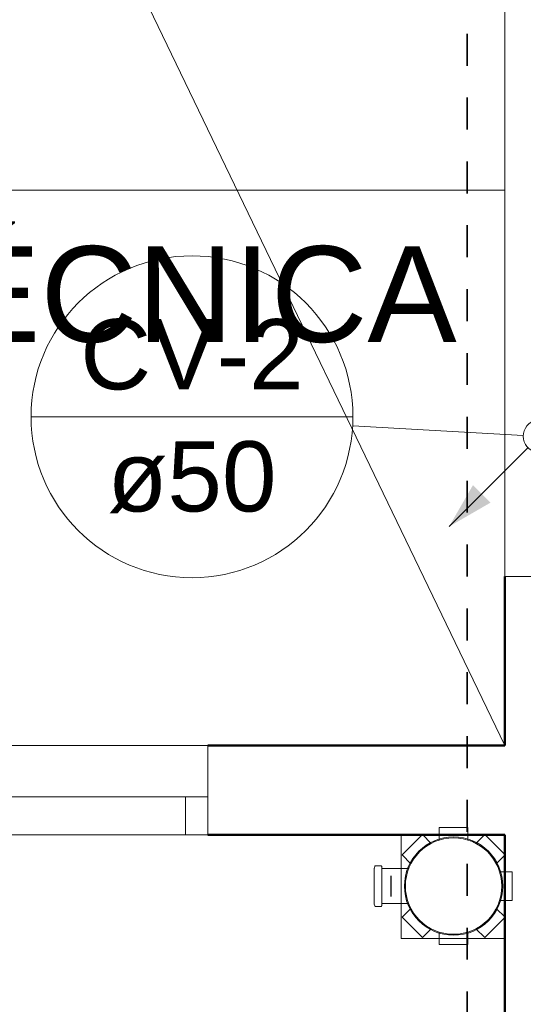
# Model space of a CAD drawing. Header units: millimetres. Extents: x 567 to 934, y -1 to 364.
# Tile 121 of 256: x 616.12 to 617.7, y 104.74 to 107.83. Entities that reach past the tile are written whole.
import ezdxf

# ---------------------------------------------------------------- set-up
doc = ezdxf.new("R2010")
doc.units = ezdxf.units.MM
doc.header["$MEASUREMENT"] = 0
doc.linetypes.add('NULL', pattern=[0])
doc.linetypes.add('Projeção', pattern=[0.0065, 0.005, -0.0015])
for name, color, linetype, lineweight in [('A-ANNO-SYMB', 7, 'Continuous', 9), ('A-DETL-THIN', 7, 'Continuous', 18), ('A-GLAZ', 7, 'Continuous', 13), ('A-GLAZ-SILL', 7, 'Continuous', 13), ('A-WALL', 7, 'Continuous', 25), ('ARQ-ALV-REB', 7, 'Continuous', 18), ('Caixas e Ralos - TIGRE', 7, 'Continuous', 13), ('CV-Condutos', 14, 'Continuous', 25), ('CV-Indicação coluna', 14, 'Continuous', 13), ('G-ANNO-TEXT', 231, 'Continuous', 9), ('Peças hidrossanitárias', 7, 'Continuous', 13), ('Simbolos', 14, 'Continuous', 20), ('Simbolos_int', 14, 'Continuous', 15), ('TQ-Sentido conduto', 14, 'Continuous', 30)]:
    doc.layers.add(name, color=color, linetype=linetype, lineweight=lineweight)
doc.styles.add('Arial', font='arial.ttf')
doc.styles.add('Arial_1', font='arial.ttf', dxfattribs={"height": 200})

msp = doc.modelspace()

# ---------------------------------------------------------------- hatches: boundary and pattern name
at = {"layer": 'CV-Condutos', "linetype": 'Continuous'}
msp.add_hatch(color=11, dxfattribs=at).paths.add_polyline_path([(617.4649, 106.2403), (617.5948, 106.3153), (617.5399, 106.3703)])

# ---------------------------------------------------------------- linework, layer by layer
at = {"layer": 'A-ANNO-SYMB', "color": 8, "linetype": 'Projeção', "lineweight": 35}
msp.add_line((617.5221, 103.2839), (617.5221, 111.4748), dxfattribs=at)
at = {"layer": 'A-DETL-THIN', "color": 8}
msp.add_line((614.4391, 112.1978), (617.6391, 105.5542), dxfattribs=at)
at = {"layer": 'A-GLAZ', "color": 8}
for p, q in [((617.6391, 110.2242), (617.6391, 106.0842)), ((617.6391, 106.0842), (617.7991, 106.0842)), ((616.7091, 105.5542), (615.3691, 105.5542)), ((616.7091, 105.3942), (616.7091, 105.5542)), ((615.3691, 105.3942), (616.7091, 105.3942)), ((616.6391, 105.2742), (616.6391, 105.3942)), ((616.7091, 105.3942), (616.7091, 105.2742)), ((616.7091, 105.2742), (616.6391, 105.2742))]:
    msp.add_line(p, q, dxfattribs=at)
at = {"layer": 'A-GLAZ-SILL', "color": 8}
msp.add_line((616.6391, 105.2742), (615.4391, 105.2742), dxfattribs=at)
at = {"layer": 'A-WALL', "color": 8, "lineweight": 50}
for p, q in [((617.6391, 106.0842), (617.6391, 105.5542)), ((617.6391, 105.5542), (616.7091, 105.5542)), ((616.7091, 105.2742), (617.6391, 105.2742)), ((617.6391, 105.2742), (617.6391, 103.2942))]:
    msp.add_line(p, q, dxfattribs=at)
at = {"layer": 'ARQ-ALV-REB', "color": 8}
for p, q in [((617.6391, 107.2942), (614.4391, 107.2942)), ((617.3146, 104.9497), (617.3146, 105.2742)), ((617.6391, 104.9497), (617.3146, 104.9497))]:
    msp.add_line(p, q, dxfattribs=at)
at = {"layer": 'Caixas e Ralos - TIGRE', "color": 8}
for p, q in [((617.3146, 105.2742), (617.3146, 104.9497)), ((617.3146, 104.9497), (617.6391, 104.9497))]:
    msp.add_line(p, q, dxfattribs=at)
for start, end in [(90, 270), (270, 90)]:
    msp.add_arc((617.4791, 105.1142), 0.154, start, end, dxfattribs=at)
at = {"layer": 'CV-Condutos'}
msp.add_lwpolyline([(617.7124, 106.4878), (617.4649, 106.2403)], dxfattribs=at)
at = {"layer": 'CV-Indicação coluna'}
for p, q in [((616.1555, 106.5843), (617.1638, 106.5843)), ((617.163, 106.556), (617.6971, 106.526))]:
    msp.add_line(p, q, dxfattribs=at)
msp.add_circle((616.6596, 106.5843), 0.5041, dxfattribs=at)
msp.add_circle((616.6596, 106.5843), 0.5041, dxfattribs=at)
at = {"layer": 'Peças hidrossanitárias', "color": 8}
for p, q in [((617.3146, 104.9497), (617.3146, 105.2742)), ((617.6391, 104.9497), (617.3146, 104.9497))]:
    msp.add_line(p, q, dxfattribs=at)
at = {"layer": 'Simbolos'}
for p, q in [((617.4341, 105.2972), (617.4341, 105.2583)), ((617.4341, 105.2972), (617.5241, 105.2972)), ((617.5241, 105.2972), (617.5241, 105.2583)), ((617.3179, 105.2117), (617.3815, 105.2754)), ((617.3815, 105.2754), (617.409, 105.2479)), ((617.5767, 105.2754), (617.5492, 105.2479)), ((617.5767, 105.2754), (617.6403, 105.2117)), ((617.3179, 105.2117), (617.3454, 105.1843)), ((617.6403, 105.2117), (617.6129, 105.1842)), ((617.2323, 105.1763), (617.2308, 105.1704)), ((617.2343, 105.1778), (617.2518, 105.1778)), ((617.2538, 105.1759), (617.2543, 105.1707)), ((617.2563, 105.1689), (617.3384, 105.1689)), ((617.6621, 105.1591), (617.6233, 105.1591)), ((617.6621, 105.1591), (617.6621, 105.0691)), ((617.2323, 105.0521), (617.2307, 105.058)), ((617.2343, 105.0506), (617.2518, 105.0506)), ((617.2538, 105.0524), (617.2542, 105.0576)), ((617.2562, 105.0595), (617.3384, 105.0595)), ((617.6621, 105.0691), (617.6232, 105.0691)), ((617.3179, 105.0166), (617.3454, 105.0441)), ((617.6403, 105.0166), (617.6128, 105.044)), ((617.3815, 104.9529), (617.3179, 105.0166)), ((617.6403, 105.0166), (617.5767, 104.9529)), ((617.3815, 104.9529), (617.409, 104.9804)), ((617.4341, 104.9312), (617.4341, 104.97)), ((617.5241, 104.9312), (617.5241, 104.97)), ((617.5767, 104.9529), (617.5492, 104.9804)), ((617.5241, 104.9312), (617.4341, 104.9312))]:
    msp.add_line(p, q, dxfattribs=at)
for points in [[(617.7478, 106.5739), (617.739, 106.5731), (617.7304, 106.5708), (617.7224, 106.5671), (617.7152, 106.562), (617.7089, 106.5558), (617.7039, 106.5485), (617.7001, 106.5405), (617.6978, 106.532), (617.6971, 106.5232), (617.6978, 106.5144), (617.7001, 106.5059), (617.7039, 106.4978), (617.7089, 106.4906), (617.7152, 106.4844), (617.7224, 106.4793), (617.7304, 106.4755), (617.739, 106.4733), (617.7478, 106.4725)], [(617.2343, 105.1778), (617.234, 105.1777), (617.2337, 105.1777), (617.2334, 105.1776), (617.2332, 105.1774), (617.2329, 105.1773), (617.2327, 105.1771), (617.2326, 105.1768), (617.2324, 105.1766), (617.2323, 105.1763)], [(617.2538, 105.1759), (617.2537, 105.1763), (617.2536, 105.1766), (617.2535, 105.1769), (617.2533, 105.1771), (617.253, 105.1774), (617.2527, 105.1775), (617.2524, 105.1777), (617.2521, 105.1777), (617.2518, 105.1778)], [(617.2288, 105.1689), (617.2291, 105.1689), (617.2294, 105.169), (617.2297, 105.1691), (617.2299, 105.1692), (617.2301, 105.1694), (617.2303, 105.1696), (617.2305, 105.1698), (617.2306, 105.1701), (617.2307, 105.1704)], [(617.2543, 105.1707), (617.2543, 105.1704), (617.2544, 105.1701), (617.2546, 105.1698), (617.2548, 105.1695), (617.255, 105.1693), (617.2553, 105.1691), (617.2556, 105.169), (617.2559, 105.1689), (617.2563, 105.1689)], [(617.2307, 105.058), (617.2306, 105.0583), (617.2305, 105.0585), (617.2303, 105.0588), (617.2301, 105.059), (617.2299, 105.0591), (617.2296, 105.0593), (617.2294, 105.0594), (617.2291, 105.0595), (617.2288, 105.0595)], [(617.2323, 105.0521), (617.2324, 105.0518), (617.2326, 105.0515), (617.2327, 105.0513), (617.2329, 105.0511), (617.2332, 105.0509), (617.2334, 105.0508), (617.2337, 105.0507), (617.234, 105.0506), (617.2343, 105.0506)], [(617.2518, 105.0506), (617.2521, 105.0506), (617.2524, 105.0507), (617.2527, 105.0508), (617.253, 105.051), (617.2533, 105.0512), (617.2535, 105.0515), (617.2536, 105.0518), (617.2537, 105.0521), (617.2538, 105.0524)], [(617.2562, 105.0595), (617.2559, 105.0594), (617.2556, 105.0594), (617.2553, 105.0592), (617.255, 105.0591), (617.2548, 105.0588), (617.2546, 105.0586), (617.2544, 105.0583), (617.2543, 105.058), (617.2543, 105.0576)]]:
    msp.add_lwpolyline(points, dxfattribs=at)
msp.add_circle((617.4791, 105.1142), 0.151, dxfattribs=at)
at = {"layer": 'Simbolos_int'}
for p, q in [((617.2303, 105.0595), (617.2304, 105.1689)), ((617.2544, 105.0595), (617.2544, 105.1689))]:
    msp.add_line(p, q, dxfattribs=at)
at = {"layer": 'TQ-Sentido conduto'}
msp.add_line((617.2832, 105.0818), (617.2832, 105.1465), dxfattribs=at)

# ---------------------------------------------------------------- texts
at = {"layer": 'CV-Indicação coluna', "linetype": 'NULL', "char_height": 0.22, "attachment_point": 8, "line_spacing_factor": 0.6, "style": 'Arial'}
for s, insert, width in [('CV-2', (616.6596, 106.6669), 1.400488), ('ø50', (616.6596, 106.2817), 1.059085)]:
    msp.add_mtext(s, dxfattribs=dict(at, insert=insert, width=width))
at = {"layer": 'G-ANNO-TEXT', "color": 8, "style": 'Arial_1'}
msp.add_text('LAJE TÉCNICA', height=0.3, dxfattribs=at).set_placement((614.5314, 106.8186))

doc.saveas('drawing.dxf')
